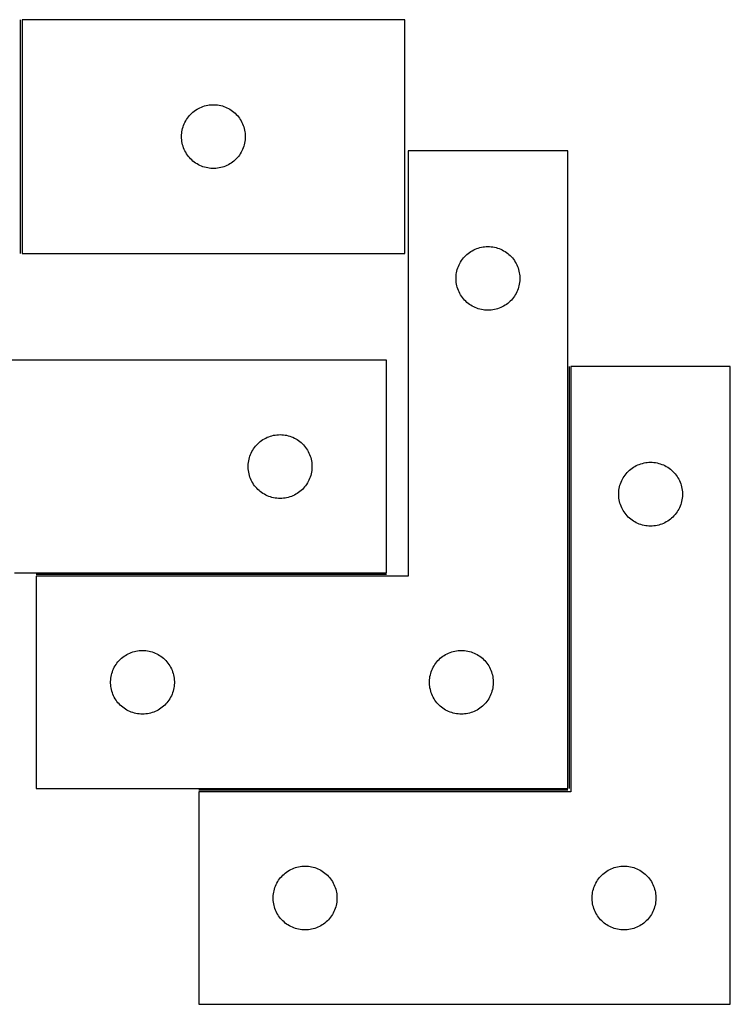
# Model space of a CAD drawing. Header units: millimetres. Extents: x 7 to 1493, y 7 to 485.
# Tile 6 of 6: x 1159 to 1493, y 7 to 470. Entities that reach past the tile are written whole.
import ezdxf

# ---------------------------------------------------------------- set-up
doc = ezdxf.new("R2010")
doc.units = ezdxf.units.MM
doc.layers.add('COMMON', color=5, linetype='CONTINUOUS', true_color=0x0000ff)
doc.layers.add('CUT', color=7, linetype='CONTINUOUS', true_color=0x000000)

msp = doc.modelspace()

# ---------------------------------------------------------------- linework, layer by layer
at = {"layer": 'COMMON'}
for p, q in [((1159.50488, 359.910424), (1159.50488, 469.910424)), ((1417.633627, 306.688751), (1417.633627, 108.188752)), ((1331.614614, 208.938753), (1166.883627, 208.938753)), ((1416.883627, 107.438752), (1243.383628, 107.438752))]:
    msp.add_line(p, q, dxfattribs=at)
at = {"layer": 'CUT'}
for p, q in [((1340.25488, 469.910424), (1160.25488, 469.910424)), ((1160.25488, 469.910424), (1160.25488, 359.910424)), ((1340.25488, 359.910424), (1340.25488, 469.910424)), ((1240.06578, 425.918705), (1240.645982, 426.428631)), ((1240.645982, 426.428631), (1241.251666, 426.908013)), ((1241.251666, 426.908013), (1241.881224, 427.355579)), ((1241.881224, 427.355579), (1242.532988, 427.770144)), ((1242.532988, 427.770144), (1243.205229, 428.150606)), ((1243.205229, 428.150606), (1243.896164, 428.495958)), ((1243.896164, 428.495958), (1244.603962, 428.805284)), ((1244.603962, 428.805284), (1245.326744, 429.077763)), ((1245.326744, 429.077763), (1246.062595, 429.312672)), ((1246.062595, 429.312672), (1246.809564, 429.50939)), ((1246.809564, 429.50939), (1247.565669, 429.667394)), ((1247.565669, 429.667394), (1248.328905, 429.786264)), ((1248.328905, 429.786264), (1249.097248, 429.865687)), ((1249.097248, 429.865687), (1249.868661, 429.905451)), ((1249.868661, 429.905451), (1250.641099, 429.905451)), ((1250.641099, 429.905451), (1251.412512, 429.865687)), ((1251.412512, 429.865687), (1252.180855, 429.786264)), ((1252.180855, 429.786264), (1252.944091, 429.667394)), ((1252.944091, 429.667394), (1253.700196, 429.50939)), ((1253.700196, 429.50939), (1254.447165, 429.312672)), ((1254.447165, 429.312672), (1255.183016, 429.077763)), ((1255.183016, 429.077763), (1255.905798, 428.805284)), ((1255.905798, 428.805284), (1256.613596, 428.495958)), ((1256.613596, 428.495958), (1257.304531, 428.150606)), ((1257.304531, 428.150606), (1257.976772, 427.770144)), ((1257.976772, 427.770144), (1258.628536, 427.355579)), ((1258.628536, 427.355579), (1259.258094, 426.908013)), ((1259.258094, 426.908013), (1259.863778, 426.428631)), ((1259.863778, 426.428631), (1260.44398, 425.918705)), ((1236.510126, 420.917233), (1236.837574, 421.616831)), ((1236.837574, 421.616831), (1237.200601, 422.298645)), ((1237.200601, 422.298645), (1237.598247, 422.960867)), ((1237.598247, 422.960867), (1238.029455, 423.601741)), ((1238.029455, 423.601741), (1238.493083, 424.219566)), ((1238.493083, 424.219566), (1238.987901, 424.812706)), ((1238.987901, 424.812706), (1239.512597, 425.379587)), ((1239.512597, 425.379587), (1240.06578, 425.918705)), ((1260.44398, 425.918705), (1260.997163, 425.379587)), ((1260.997163, 425.379587), (1261.521859, 424.812706)), ((1261.521859, 424.812706), (1262.016677, 424.219566)), ((1262.016677, 424.219566), (1262.480305, 423.601741)), ((1262.480305, 423.601741), (1262.911513, 422.960867)), ((1262.911513, 422.960867), (1263.309159, 422.298645)), ((1263.309159, 422.298645), (1263.672186, 421.616831)), ((1263.672186, 421.616831), (1263.999634, 420.917233)), ((1235.334382, 416.452739), (1235.433562, 417.218783)), ((1235.433562, 417.218783), (1235.572045, 417.978705)), ((1235.572045, 417.978705), (1235.749464, 418.730491)), ((1235.749464, 418.730491), (1235.965349, 419.472147)), ((1235.965349, 419.472147), (1236.219128, 420.201706)), ((1236.219128, 420.201706), (1236.510126, 420.917233)), ((1263.999634, 420.917233), (1264.290632, 420.201706)), ((1264.290632, 420.201706), (1264.544411, 419.472147)), ((1264.544411, 419.472147), (1264.760296, 418.730491)), ((1264.760296, 418.730491), (1264.937715, 417.978705)), ((1264.937715, 417.978705), (1265.076198, 417.218783)), ((1265.076198, 417.218783), (1265.175378, 416.452739)), ((1235.25488, 414.910424), (1235.274769, 415.682606)), ((1235.274769, 414.138243), (1235.25488, 414.910424)), ((1235.274769, 415.682606), (1235.334382, 416.452739)), ((1235.334382, 413.368109), (1235.274769, 414.138243)), ((1235.433562, 412.602066), (1235.334382, 413.368109)), ((1235.572045, 411.842143), (1235.433562, 412.602066)), ((1265.076198, 412.602066), (1264.937715, 411.842143)), ((1265.175378, 413.368109), (1265.076198, 412.602066)), ((1265.175378, 416.452739), (1265.234991, 415.682606)), ((1265.234991, 414.138243), (1265.175378, 413.368109)), ((1265.234991, 415.682606), (1265.25488, 414.910424)), ((1265.25488, 414.910424), (1265.234991, 414.138243)), ((1235.749464, 411.090357), (1235.572045, 411.842143)), ((1235.965349, 410.348702), (1235.749464, 411.090357)), ((1236.219128, 409.619143), (1235.965349, 410.348702)), ((1236.510126, 408.903616), (1236.219128, 409.619143)), ((1236.837574, 408.204017), (1236.510126, 408.903616)), ((1237.200601, 407.522203), (1236.837574, 408.204017)), ((1263.672186, 408.204017), (1263.309159, 407.522203)), ((1263.999634, 408.903616), (1263.672186, 408.204017)), ((1264.290632, 409.619143), (1263.999634, 408.903616)), ((1264.544411, 410.348702), (1264.290632, 409.619143)), ((1264.760296, 411.090357), (1264.544411, 410.348702)), ((1264.937715, 411.842143), (1264.760296, 411.090357)), ((1416.883627, 408.188752), (1341.883627, 408.188752)), ((1341.883627, 408.188752), (1341.883627, 208.188752)), ((1416.883627, 108.188752), (1416.883627, 408.188752)), ((1237.598247, 406.859981), (1237.200601, 407.522203)), ((1238.029455, 406.219108), (1237.598247, 406.859981)), ((1238.493083, 405.601282), (1238.029455, 406.219108)), ((1238.987901, 405.008142), (1238.493083, 405.601282)), ((1239.512597, 404.441262), (1238.987901, 405.008142)), ((1240.06578, 403.902144), (1239.512597, 404.441262)), ((1240.645982, 403.392218), (1240.06578, 403.902144)), ((1241.251666, 402.912836), (1240.645982, 403.392218)), ((1259.863778, 403.392218), (1259.258094, 402.912836)), ((1260.44398, 403.902144), (1259.863778, 403.392218)), ((1260.997163, 404.441262), (1260.44398, 403.902144)), ((1261.521859, 405.008142), (1260.997163, 404.441262)), ((1262.016677, 405.601282), (1261.521859, 405.008142)), ((1262.480305, 406.219108), (1262.016677, 405.601282)), ((1262.911513, 406.859981), (1262.480305, 406.219108)), ((1263.309159, 407.522203), (1262.911513, 406.859981)), ((1241.881224, 402.465269), (1241.251666, 402.912836)), ((1242.532988, 402.050705), (1241.881224, 402.465269)), ((1243.205229, 401.670242), (1242.532988, 402.050705)), ((1243.896164, 401.32489), (1243.205229, 401.670242)), ((1244.603962, 401.015565), (1243.896164, 401.32489)), ((1245.326744, 400.743086), (1244.603962, 401.015565)), ((1246.062595, 400.508176), (1245.326744, 400.743086)), ((1246.809564, 400.311459), (1246.062595, 400.508176)), ((1247.565669, 400.153455), (1246.809564, 400.311459)), ((1248.328905, 400.034584), (1247.565669, 400.153455)), ((1249.097248, 399.955161), (1248.328905, 400.034584)), ((1249.868661, 399.915397), (1249.097248, 399.955161)), ((1250.641099, 399.915397), (1249.868661, 399.915397)), ((1251.412512, 399.955161), (1250.641099, 399.915397)), ((1252.180855, 400.034584), (1251.412512, 399.955161)), ((1252.944091, 400.153455), (1252.180855, 400.034584)), ((1253.700196, 400.311459), (1252.944091, 400.153455)), ((1254.447165, 400.508176), (1253.700196, 400.311459)), ((1255.183016, 400.743086), (1254.447165, 400.508176)), ((1255.905798, 401.015565), (1255.183016, 400.743086)), ((1256.613596, 401.32489), (1255.905798, 401.015565)), ((1257.304531, 401.670242), (1256.613596, 401.32489)), ((1257.976772, 402.050705), (1257.304531, 401.670242)), ((1258.628536, 402.465269), (1257.976772, 402.050705)), ((1259.258094, 402.912836), (1258.628536, 402.465269)), ((1371.995406, 361.24303), (1372.677221, 361.606058)), ((1372.677221, 361.606058), (1373.376819, 361.933505)), ((1373.376819, 361.933505), (1374.092346, 362.224504)), ((1374.092346, 362.224504), (1374.821905, 362.478282)), ((1374.821905, 362.478282), (1375.563561, 362.694168)), ((1375.563561, 362.694168), (1376.315346, 362.871587)), ((1376.315346, 362.871587), (1377.075269, 363.01007)), ((1377.075269, 363.01007), (1377.841312, 363.10925)), ((1377.841312, 363.10925), (1378.611446, 363.168863)), ((1378.611446, 363.168863), (1379.383627, 363.188752)), ((1379.383627, 363.188752), (1380.155809, 363.168863)), ((1380.155809, 363.168863), (1380.925942, 363.10925)), ((1380.925942, 363.10925), (1381.691986, 363.01007)), ((1381.691986, 363.01007), (1382.451908, 362.871587)), ((1382.451908, 362.871587), (1383.203694, 362.694168)), ((1383.203694, 362.694168), (1383.94535, 362.478282)), ((1383.94535, 362.478282), (1384.674909, 362.224504)), ((1384.674909, 362.224504), (1385.390436, 361.933505)), ((1385.390436, 361.933505), (1386.090034, 361.606058)), ((1386.090034, 361.606058), (1386.771848, 361.24303)), ((1160.25488, 359.910424), (1340.25488, 359.910424)), ((1366.938472, 356.562407), (1367.386039, 357.191966)), ((1367.386039, 357.191966), (1367.865421, 357.797649)), ((1367.865421, 357.797649), (1368.375347, 358.377852)), ((1368.375347, 358.377852), (1368.914465, 358.931034)), ((1368.914465, 358.931034), (1369.481346, 359.455731)), ((1369.481346, 359.455731), (1370.074485, 359.950549)), ((1370.074485, 359.950549), (1370.692311, 360.414177)), ((1370.692311, 360.414177), (1371.333185, 360.845385)), ((1371.333185, 360.845385), (1371.995406, 361.24303)), ((1386.771848, 361.24303), (1387.43407, 360.845385)), ((1387.43407, 360.845385), (1388.074944, 360.414177)), ((1388.074944, 360.414177), (1388.69277, 359.950549)), ((1388.69277, 359.950549), (1389.285909, 359.455731)), ((1389.285909, 359.455731), (1389.85279, 358.931034)), ((1389.85279, 358.931034), (1390.391908, 358.377852)), ((1390.391908, 358.377852), (1390.901834, 357.797649)), ((1390.901834, 357.797649), (1391.381216, 357.191966)), ((1391.381216, 357.191966), (1391.828783, 356.562407)), ((1364.784662, 351.634068), (1364.981379, 352.381036)), ((1364.981379, 352.381036), (1365.216289, 353.116887)), ((1365.216289, 353.116887), (1365.488768, 353.83967)), ((1365.488768, 353.83967), (1365.798093, 354.547467)), ((1365.798093, 354.547467), (1366.143445, 355.238403)), ((1366.143445, 355.238403), (1366.523908, 355.910644)), ((1366.523908, 355.910644), (1366.938472, 356.562407)), ((1391.828783, 356.562407), (1392.243347, 355.910644)), ((1392.243347, 355.910644), (1392.623809, 355.238403)), ((1392.623809, 355.238403), (1392.969161, 354.547467)), ((1392.969161, 354.547467), (1393.278487, 353.83967)), ((1393.278487, 353.83967), (1393.550966, 353.116887)), ((1393.550966, 353.116887), (1393.785876, 352.381036)), ((1393.785876, 352.381036), (1393.982593, 351.634068)), ((1364.3886, 348.57497), (1364.428365, 349.346384)), ((1364.3886, 347.802533), (1364.3886, 348.57497)), ((1364.428365, 347.03112), (1364.3886, 347.802533)), ((1364.428365, 349.346384), (1364.507787, 350.114727)), ((1364.507787, 350.114727), (1364.626658, 350.877963)), ((1364.626658, 350.877963), (1364.784662, 351.634068)), ((1393.982593, 351.634068), (1394.140597, 350.877963)), ((1394.140597, 350.877963), (1394.259468, 350.114727)), ((1394.259468, 350.114727), (1394.33889, 349.346384)), ((1394.33889, 349.346384), (1394.378654, 348.57497)), ((1394.378654, 347.802533), (1394.33889, 347.03112)), ((1394.378654, 348.57497), (1394.378654, 347.802533)), ((1364.507787, 346.262776), (1364.428365, 347.03112)), ((1364.626658, 345.49954), (1364.507787, 346.262776)), ((1364.784662, 344.743435), (1364.626658, 345.49954)), ((1364.981379, 343.996467), (1364.784662, 344.743435)), ((1365.216289, 343.260616), (1364.981379, 343.996467)), ((1365.488768, 342.537833), (1365.216289, 343.260616)), ((1393.550966, 343.260616), (1393.278487, 342.537833)), ((1393.785876, 343.996467), (1393.550966, 343.260616)), ((1393.982593, 344.743435), (1393.785876, 343.996467)), ((1394.140597, 345.49954), (1393.982593, 344.743435)), ((1394.259468, 346.262776), (1394.140597, 345.49954)), ((1394.33889, 347.03112), (1394.259468, 346.262776)), ((1365.798093, 341.830036), (1365.488768, 342.537833)), ((1366.143445, 341.1391), (1365.798093, 341.830036)), ((1366.523908, 340.46686), (1366.143445, 341.1391)), ((1366.938472, 339.815096), (1366.523908, 340.46686)), ((1367.386039, 339.185537), (1366.938472, 339.815096)), ((1367.865421, 338.579854), (1367.386039, 339.185537)), ((1368.375347, 337.999652), (1367.865421, 338.579854)), ((1390.901834, 338.579854), (1390.391908, 337.999652)), ((1391.381216, 339.185537), (1390.901834, 338.579854)), ((1391.828783, 339.815096), (1391.381216, 339.185537)), ((1392.243347, 340.46686), (1391.828783, 339.815096)), ((1392.623809, 341.1391), (1392.243347, 340.46686)), ((1392.969161, 341.830036), (1392.623809, 341.1391)), ((1393.278487, 342.537833), (1392.969161, 341.830036)), ((1368.914465, 337.446469), (1368.375347, 337.999652)), ((1369.481346, 336.921773), (1368.914465, 337.446469)), ((1370.074485, 336.426955), (1369.481346, 336.921773)), ((1370.692311, 335.963327), (1370.074485, 336.426955)), ((1371.333185, 335.532118), (1370.692311, 335.963327)), ((1371.995406, 335.134473), (1371.333185, 335.532118)), ((1372.677221, 334.771445), (1371.995406, 335.134473)), ((1373.376819, 334.443998), (1372.677221, 334.771445)), ((1374.092346, 334.152999), (1373.376819, 334.443998)), ((1374.821905, 333.899221), (1374.092346, 334.152999)), ((1375.563561, 333.683336), (1374.821905, 333.899221)), ((1376.315346, 333.505916), (1375.563561, 333.683336)), ((1383.203694, 333.683336), (1382.451908, 333.505916)), ((1383.94535, 333.899221), (1383.203694, 333.683336)), ((1384.674909, 334.152999), (1383.94535, 333.899221)), ((1385.390436, 334.443998), (1384.674909, 334.152999)), ((1386.090034, 334.771445), (1385.390436, 334.443998)), ((1386.771848, 335.134473), (1386.090034, 334.771445)), ((1387.43407, 335.532118), (1386.771848, 335.134473)), ((1388.074944, 335.963327), (1387.43407, 335.532118)), ((1388.69277, 336.426955), (1388.074944, 335.963327)), ((1389.285909, 336.921773), (1388.69277, 336.426955)), ((1389.85279, 337.446469), (1389.285909, 336.921773)), ((1390.391908, 337.999652), (1389.85279, 337.446469)), ((1377.075269, 333.367433), (1376.315346, 333.505916)), ((1377.841312, 333.268253), (1377.075269, 333.367433)), ((1378.611446, 333.20864), (1377.841312, 333.268253)), ((1379.383627, 333.188752), (1378.611446, 333.20864)), ((1380.155809, 333.20864), (1379.383627, 333.188752)), ((1380.925942, 333.268253), (1380.155809, 333.20864)), ((1381.691986, 333.367433), (1380.925942, 333.268253)), ((1382.451908, 333.505916), (1381.691986, 333.367433)), ((1331.614614, 309.688753), (1081.614614, 309.688753)), ((1331.614614, 209.688753), (1331.614614, 309.688753)), ((1493.383628, 306.688751), (1418.383628, 306.688751)), ((1418.383628, 306.688751), (1418.383628, 106.688751)), ((1493.383628, 6.688751), (1493.383628, 306.688751)), ((1274.908207, 273.106059), (1275.607806, 273.433506)), ((1275.607806, 273.433506), (1276.323333, 273.724505)), ((1276.323333, 273.724505), (1277.052892, 273.978283)), ((1277.052892, 273.978283), (1277.794548, 274.194169)), ((1277.794548, 274.194169), (1278.546333, 274.371588)), ((1278.546333, 274.371588), (1279.306256, 274.510071)), ((1279.306256, 274.510071), (1280.072299, 274.609251)), ((1280.072299, 274.609251), (1280.842433, 274.668864)), ((1280.842433, 274.668864), (1281.614614, 274.688753)), ((1281.614614, 274.688753), (1282.386796, 274.668864)), ((1282.386796, 274.668864), (1283.156929, 274.609251)), ((1283.156929, 274.609251), (1283.922973, 274.510071)), ((1283.922973, 274.510071), (1284.682895, 274.371588)), ((1284.682895, 274.371588), (1285.434681, 274.194169)), ((1285.434681, 274.194169), (1286.176337, 273.978283)), ((1286.176337, 273.978283), (1286.905896, 273.724505)), ((1286.905896, 273.724505), (1287.621423, 273.433506)), ((1287.621423, 273.433506), (1288.321021, 273.106059)), ((1269.169459, 268.062408), (1269.617026, 268.691967)), ((1269.617026, 268.691967), (1270.096408, 269.29765)), ((1270.096408, 269.29765), (1270.606334, 269.877853)), ((1270.606334, 269.877853), (1271.145452, 270.431035)), ((1271.145452, 270.431035), (1271.712333, 270.955732)), ((1271.712333, 270.955732), (1272.305472, 271.45055)), ((1272.305472, 271.45055), (1272.923298, 271.914178)), ((1272.923298, 271.914178), (1273.564171, 272.345386)), ((1273.564171, 272.345386), (1274.226393, 272.743031)), ((1274.226393, 272.743031), (1274.908207, 273.106059)), ((1288.321021, 273.106059), (1289.002835, 272.743031)), ((1289.002835, 272.743031), (1289.665057, 272.345386)), ((1289.665057, 272.345386), (1290.305931, 271.914178)), ((1290.305931, 271.914178), (1290.923757, 271.45055)), ((1290.923757, 271.45055), (1291.516896, 270.955732)), ((1291.516896, 270.955732), (1292.083777, 270.431035)), ((1292.083777, 270.431035), (1292.622895, 269.877853)), ((1292.622895, 269.877853), (1293.132821, 269.29765)), ((1293.132821, 269.29765), (1293.612203, 268.691967)), ((1293.612203, 268.691967), (1294.05977, 268.062408)), ((1267.212366, 263.881037), (1267.447276, 264.616888)), ((1267.447276, 264.616888), (1267.719755, 265.339671)), ((1267.719755, 265.339671), (1268.02908, 266.047468)), ((1268.02908, 266.047468), (1268.374432, 266.738404)), ((1268.374432, 266.738404), (1268.754895, 267.410645)), ((1268.754895, 267.410645), (1269.169459, 268.062408)), ((1294.05977, 268.062408), (1294.474334, 267.410645)), ((1294.474334, 267.410645), (1294.854796, 266.738404)), ((1294.854796, 266.738404), (1295.200148, 266.047468)), ((1295.200148, 266.047468), (1295.509474, 265.339671)), ((1295.509474, 265.339671), (1295.781953, 264.616888)), ((1295.781953, 264.616888), (1296.016862, 263.881037)), ((1266.619587, 260.074971), (1266.659351, 260.846385)), ((1266.619587, 259.302534), (1266.619587, 260.074971)), ((1266.659351, 260.846385), (1266.738774, 261.614728)), ((1266.738774, 261.614728), (1266.857645, 262.377964)), ((1266.857645, 262.377964), (1267.015649, 263.134069)), ((1267.015649, 263.134069), (1267.212366, 263.881037)), ((1296.016862, 263.881037), (1296.21358, 263.134069)), ((1296.21358, 263.134069), (1296.371584, 262.377964)), ((1296.371584, 262.377964), (1296.490454, 261.614728)), ((1296.490454, 261.614728), (1296.569877, 260.846385)), ((1296.569877, 260.846385), (1296.609641, 260.074971)), ((1296.609641, 260.074971), (1296.609641, 259.302534)), ((1447.833186, 259.345384), (1448.495407, 259.743029)), ((1448.495407, 259.743029), (1449.177222, 260.106057)), ((1449.177222, 260.106057), (1449.87682, 260.433504)), ((1449.87682, 260.433504), (1450.592347, 260.724503)), ((1450.592347, 260.724503), (1451.321906, 260.978281)), ((1451.321906, 260.978281), (1452.063562, 261.194167)), ((1452.063562, 261.194167), (1452.815347, 261.371586)), ((1452.815347, 261.371586), (1453.57527, 261.510069)), ((1453.57527, 261.510069), (1454.341313, 261.609249)), ((1454.341313, 261.609249), (1455.111447, 261.668862)), ((1455.111447, 261.668862), (1455.883628, 261.688751)), ((1455.883628, 261.688751), (1456.65581, 261.668862)), ((1456.65581, 261.668862), (1457.425943, 261.609249)), ((1457.425943, 261.609249), (1458.191987, 261.510069)), ((1458.191987, 261.510069), (1458.951909, 261.371586)), ((1458.951909, 261.371586), (1459.703695, 261.194167)), ((1459.703695, 261.194167), (1460.445351, 260.978281)), ((1460.445351, 260.978281), (1461.17491, 260.724503)), ((1461.17491, 260.724503), (1461.890437, 260.433504)), ((1461.890437, 260.433504), (1462.590035, 260.106057)), ((1462.590035, 260.106057), (1463.271849, 259.743029)), ((1463.271849, 259.743029), (1463.934071, 259.345384)), ((1266.659351, 258.531121), (1266.619587, 259.302534)), ((1266.738774, 257.762777), (1266.659351, 258.531121)), ((1266.857645, 256.999541), (1266.738774, 257.762777)), ((1267.015649, 256.243436), (1266.857645, 256.999541)), ((1267.212366, 255.496468), (1267.015649, 256.243436)), ((1267.447276, 254.760617), (1267.212366, 255.496468)), ((1296.016862, 255.496468), (1295.781953, 254.760617)), ((1296.21358, 256.243436), (1296.016862, 255.496468)), ((1296.371584, 256.999541), (1296.21358, 256.243436)), ((1296.490454, 257.762777), (1296.371584, 256.999541)), ((1296.569877, 258.531121), (1296.490454, 257.762777)), ((1296.609641, 259.302534), (1296.569877, 258.531121)), ((1443.023909, 254.410643), (1443.438473, 255.062406)), ((1443.438473, 255.062406), (1443.88604, 255.691965)), ((1443.88604, 255.691965), (1444.365422, 256.297648)), ((1444.365422, 256.297648), (1444.875348, 256.877851)), ((1444.875348, 256.877851), (1445.414466, 257.431033)), ((1445.414466, 257.431033), (1445.981347, 257.95573)), ((1445.981347, 257.95573), (1446.574486, 258.450548)), ((1446.574486, 258.450548), (1447.192312, 258.914176)), ((1447.192312, 258.914176), (1447.833186, 259.345384)), ((1463.934071, 259.345384), (1464.574945, 258.914176)), ((1464.574945, 258.914176), (1465.192771, 258.450548)), ((1465.192771, 258.450548), (1465.78591, 257.95573)), ((1465.78591, 257.95573), (1466.352791, 257.431033)), ((1466.352791, 257.431033), (1466.891909, 256.877851)), ((1466.891909, 256.877851), (1467.401835, 256.297648)), ((1467.401835, 256.297648), (1467.881217, 255.691965)), ((1467.881217, 255.691965), (1468.328784, 255.062406)), ((1468.328784, 255.062406), (1468.743348, 254.410643)), ((1267.719755, 254.037834), (1267.447276, 254.760617)), ((1268.02908, 253.330037), (1267.719755, 254.037834)), ((1268.374432, 252.639101), (1268.02908, 253.330037)), ((1268.754895, 251.966861), (1268.374432, 252.639101)), ((1269.169459, 251.315097), (1268.754895, 251.966861)), ((1269.617026, 250.685538), (1269.169459, 251.315097)), ((1270.096408, 250.079855), (1269.617026, 250.685538)), ((1293.612203, 250.685538), (1293.132821, 250.079855)), ((1294.05977, 251.315097), (1293.612203, 250.685538)), ((1294.474334, 251.966861), (1294.05977, 251.315097)), ((1294.854796, 252.639101), (1294.474334, 251.966861)), ((1295.200148, 253.330037), (1294.854796, 252.639101)), ((1295.509474, 254.037834), (1295.200148, 253.330037)), ((1295.781953, 254.760617), (1295.509474, 254.037834)), ((1441.284663, 250.134067), (1441.48138, 250.881035)), ((1441.48138, 250.881035), (1441.71629, 251.616886)), ((1441.71629, 251.616886), (1441.988769, 252.339669)), ((1441.988769, 252.339669), (1442.298094, 253.047466)), ((1442.298094, 253.047466), (1442.643446, 253.738402)), ((1442.643446, 253.738402), (1443.023909, 254.410643)), ((1468.743348, 254.410643), (1469.12381, 253.738402)), ((1469.12381, 253.738402), (1469.469162, 253.047466)), ((1469.469162, 253.047466), (1469.778488, 252.339669)), ((1469.778488, 252.339669), (1470.050967, 251.616886)), ((1470.050967, 251.616886), (1470.285877, 250.881035)), ((1470.285877, 250.881035), (1470.482594, 250.134067)), ((1270.606334, 249.499653), (1270.096408, 250.079855)), ((1271.145452, 248.94647), (1270.606334, 249.499653)), ((1271.712333, 248.421774), (1271.145452, 248.94647)), ((1272.305472, 247.926956), (1271.712333, 248.421774)), ((1272.923298, 247.463328), (1272.305472, 247.926956)), ((1273.564171, 247.032119), (1272.923298, 247.463328)), ((1274.226393, 246.634474), (1273.564171, 247.032119)), ((1274.908207, 246.271446), (1274.226393, 246.634474)), ((1275.607806, 245.943999), (1274.908207, 246.271446)), ((1276.323333, 245.653), (1275.607806, 245.943999)), ((1277.052892, 245.399222), (1276.323333, 245.653)), ((1286.905896, 245.653), (1286.176337, 245.399222)), ((1287.621423, 245.943999), (1286.905896, 245.653)), ((1288.321021, 246.271446), (1287.621423, 245.943999)), ((1289.002835, 246.634474), (1288.321021, 246.271446)), ((1289.665057, 247.032119), (1289.002835, 246.634474)), ((1290.305931, 247.463328), (1289.665057, 247.032119)), ((1290.923757, 247.926956), (1290.305931, 247.463328)), ((1291.516896, 248.421774), (1290.923757, 247.926956)), ((1292.083777, 248.94647), (1291.516896, 248.421774)), ((1292.622895, 249.499653), (1292.083777, 248.94647)), ((1293.132821, 250.079855), (1292.622895, 249.499653)), ((1440.888601, 247.074969), (1440.928366, 247.846383)), ((1440.888601, 246.302532), (1440.888601, 247.074969)), ((1440.928366, 245.531119), (1440.888601, 246.302532)), ((1440.928366, 247.846383), (1441.007788, 248.614726)), ((1441.007788, 244.762775), (1440.928366, 245.531119)), ((1441.007788, 248.614726), (1441.126659, 249.377962)), ((1441.126659, 249.377962), (1441.284663, 250.134067)), ((1470.482594, 250.134067), (1470.640598, 249.377962)), ((1470.640598, 249.377962), (1470.759469, 248.614726)), ((1470.759469, 248.614726), (1470.838891, 247.846383)), ((1470.838891, 245.531119), (1470.759469, 244.762775)), ((1470.838891, 247.846383), (1470.878655, 247.074969)), ((1470.878655, 246.302532), (1470.838891, 245.531119)), ((1470.878655, 247.074969), (1470.878655, 246.302532)), ((1277.794548, 245.183337), (1277.052892, 245.399222)), ((1278.546333, 245.005917), (1277.794548, 245.183337)), ((1279.306256, 244.867434), (1278.546333, 245.005917)), ((1280.072299, 244.768254), (1279.306256, 244.867434)), ((1280.842433, 244.708641), (1280.072299, 244.768254)), ((1281.614614, 244.688753), (1280.842433, 244.708641)), ((1282.386796, 244.708641), (1281.614614, 244.688753)), ((1283.156929, 244.768254), (1282.386796, 244.708641)), ((1283.922973, 244.867434), (1283.156929, 244.768254)), ((1284.682895, 245.005917), (1283.922973, 244.867434)), ((1285.434681, 245.183337), (1284.682895, 245.005917)), ((1286.176337, 245.399222), (1285.434681, 245.183337)), ((1441.126659, 243.999539), (1441.007788, 244.762775)), ((1441.284663, 243.243434), (1441.126659, 243.999539)), ((1441.48138, 242.496466), (1441.284663, 243.243434)), ((1441.71629, 241.760615), (1441.48138, 242.496466)), ((1441.988769, 241.037832), (1441.71629, 241.760615)), ((1442.298094, 240.330035), (1441.988769, 241.037832)), ((1469.778488, 241.037832), (1469.469162, 240.330035)), ((1470.050967, 241.760615), (1469.778488, 241.037832)), ((1470.285877, 242.496466), (1470.050967, 241.760615)), ((1470.482594, 243.243434), (1470.285877, 242.496466)), ((1470.640598, 243.999539), (1470.482594, 243.243434)), ((1470.759469, 244.762775), (1470.640598, 243.999539)), ((1442.643446, 239.639099), (1442.298094, 240.330035)), ((1443.023909, 238.966859), (1442.643446, 239.639099)), ((1443.438473, 238.315095), (1443.023909, 238.966859)), ((1443.88604, 237.685536), (1443.438473, 238.315095)), ((1444.365422, 237.079853), (1443.88604, 237.685536)), ((1444.875348, 236.499651), (1444.365422, 237.079853)), ((1445.414466, 235.946468), (1444.875348, 236.499651)), ((1466.891909, 236.499651), (1466.352791, 235.946468)), ((1467.401835, 237.079853), (1466.891909, 236.499651)), ((1467.881217, 237.685536), (1467.401835, 237.079853)), ((1468.328784, 238.315095), (1467.881217, 237.685536)), ((1468.743348, 238.966859), (1468.328784, 238.315095)), ((1469.12381, 239.639099), (1468.743348, 238.966859)), ((1469.469162, 240.330035), (1469.12381, 239.639099)), ((1445.981347, 235.421772), (1445.414466, 235.946468)), ((1446.574486, 234.926954), (1445.981347, 235.421772)), ((1447.192312, 234.463326), (1446.574486, 234.926954)), ((1447.833186, 234.032117), (1447.192312, 234.463326)), ((1448.495407, 233.634472), (1447.833186, 234.032117)), ((1449.177222, 233.271444), (1448.495407, 233.634472)), ((1449.87682, 232.943997), (1449.177222, 233.271444)), ((1450.592347, 232.652998), (1449.87682, 232.943997)), ((1451.321906, 232.39922), (1450.592347, 232.652998)), ((1452.063562, 232.183335), (1451.321906, 232.39922)), ((1452.815347, 232.005915), (1452.063562, 232.183335)), ((1453.57527, 231.867432), (1452.815347, 232.005915)), ((1454.341313, 231.768252), (1453.57527, 231.867432)), ((1455.111447, 231.708639), (1454.341313, 231.768252)), ((1455.883628, 231.688751), (1455.111447, 231.708639)), ((1456.65581, 231.708639), (1455.883628, 231.688751)), ((1457.425943, 231.768252), (1456.65581, 231.708639)), ((1458.191987, 231.867432), (1457.425943, 231.768252)), ((1458.951909, 232.005915), (1458.191987, 231.867432)), ((1459.703695, 232.183335), (1458.951909, 232.005915)), ((1460.445351, 232.39922), (1459.703695, 232.183335)), ((1461.17491, 232.652998), (1460.445351, 232.39922)), ((1461.890437, 232.943997), (1461.17491, 232.652998)), ((1462.590035, 233.271444), (1461.890437, 232.943997)), ((1463.271849, 233.634472), (1462.590035, 233.271444)), ((1463.934071, 234.032117), (1463.271849, 233.634472)), ((1464.574945, 234.463326), (1463.934071, 234.032117)), ((1465.192771, 234.926954), (1464.574945, 234.463326)), ((1465.78591, 235.421772), (1465.192771, 234.926954)), ((1466.352791, 235.946468), (1465.78591, 235.421772)), ((1156.614614, 209.688753), (1331.614614, 209.688753)), ((1341.883627, 208.188752), (1166.883627, 208.188752)), ((1166.883627, 208.188752), (1166.883627, 108.188752)), ((1209.495406, 171.24303), (1210.177221, 171.606058)), ((1210.177221, 171.606058), (1210.876819, 171.933505)), ((1210.876819, 171.933505), (1211.592346, 172.224504)), ((1211.592346, 172.224504), (1212.321905, 172.478282)), ((1212.321905, 172.478282), (1213.063561, 172.694168)), ((1213.063561, 172.694168), (1213.815346, 172.871587)), ((1213.815346, 172.871587), (1214.575269, 173.01007)), ((1214.575269, 173.01007), (1215.341312, 173.10925)), ((1215.341312, 173.10925), (1216.111446, 173.168863)), ((1216.111446, 173.168863), (1216.883627, 173.188752)), ((1216.883627, 173.188752), (1217.655809, 173.168863)), ((1217.655809, 173.168863), (1218.425942, 173.10925)), ((1218.425942, 173.10925), (1219.191986, 173.01007)), ((1219.191986, 173.01007), (1219.951908, 172.871587)), ((1219.951908, 172.871587), (1220.703694, 172.694168)), ((1220.703694, 172.694168), (1221.44535, 172.478282)), ((1221.44535, 172.478282), (1222.174909, 172.224504)), ((1222.174909, 172.224504), (1222.890436, 171.933505)), ((1222.890436, 171.933505), (1223.590034, 171.606058)), ((1223.590034, 171.606058), (1224.271848, 171.24303)), ((1359.495406, 171.24303), (1360.177221, 171.606058)), ((1360.177221, 171.606058), (1360.876819, 171.933505)), ((1360.876819, 171.933505), (1361.592346, 172.224504)), ((1361.592346, 172.224504), (1362.321905, 172.478282)), ((1362.321905, 172.478282), (1363.063561, 172.694168)), ((1363.063561, 172.694168), (1363.815346, 172.871587)), ((1363.815346, 172.871587), (1364.575269, 173.01007)), ((1364.575269, 173.01007), (1365.341312, 173.10925)), ((1365.341312, 173.10925), (1366.111446, 173.168863)), ((1366.111446, 173.168863), (1366.883627, 173.188752)), ((1366.883627, 173.188752), (1367.655809, 173.168863)), ((1367.655809, 173.168863), (1368.425942, 173.10925)), ((1368.425942, 173.10925), (1369.191986, 173.01007)), ((1369.191986, 173.01007), (1369.951908, 172.871587)), ((1369.951908, 172.871587), (1370.703694, 172.694168)), ((1370.703694, 172.694168), (1371.44535, 172.478282)), ((1371.44535, 172.478282), (1372.174909, 172.224504)), ((1372.174909, 172.224504), (1372.890436, 171.933505)), ((1372.890436, 171.933505), (1373.590034, 171.606058)), ((1373.590034, 171.606058), (1374.271848, 171.24303)), ((1204.438472, 166.562407), (1204.886039, 167.191966)), ((1204.886039, 167.191966), (1205.365421, 167.797649)), ((1205.365421, 167.797649), (1205.875347, 168.377852)), ((1205.875347, 168.377852), (1206.414465, 168.931034)), ((1206.414465, 168.931034), (1206.981346, 169.455731)), ((1206.981346, 169.455731), (1207.574485, 169.950549)), ((1207.574485, 169.950549), (1208.192311, 170.414177)), ((1208.192311, 170.414177), (1208.833185, 170.845385)), ((1208.833185, 170.845385), (1209.495406, 171.24303)), ((1224.271848, 171.24303), (1224.93407, 170.845385)), ((1224.93407, 170.845385), (1225.574944, 170.414177)), ((1225.574944, 170.414177), (1226.19277, 169.950549)), ((1226.19277, 169.950549), (1226.785909, 169.455731)), ((1226.785909, 169.455731), (1227.35279, 168.931034)), ((1227.35279, 168.931034), (1227.891908, 168.377852)), ((1227.891908, 168.377852), (1228.401834, 167.797649)), ((1228.401834, 167.797649), (1228.881216, 167.191966)), ((1228.881216, 167.191966), (1229.328783, 166.562407)), ((1354.438472, 166.562407), (1354.886039, 167.191966)), ((1354.886039, 167.191966), (1355.365421, 167.797649)), ((1355.365421, 167.797649), (1355.875347, 168.377852)), ((1355.875347, 168.377852), (1356.414465, 168.931034)), ((1356.414465, 168.931034), (1356.981346, 169.455731)), ((1356.981346, 169.455731), (1357.574485, 169.950549)), ((1357.574485, 169.950549), (1358.192311, 170.414177)), ((1358.192311, 170.414177), (1358.833185, 170.845385)), ((1358.833185, 170.845385), (1359.495406, 171.24303)), ((1374.271848, 171.24303), (1374.93407, 170.845385)), ((1374.93407, 170.845385), (1375.574944, 170.414177)), ((1375.574944, 170.414177), (1376.19277, 169.950549)), ((1376.19277, 169.950549), (1376.785909, 169.455731)), ((1376.785909, 169.455731), (1377.35279, 168.931034)), ((1377.35279, 168.931034), (1377.891908, 168.377852)), ((1377.891908, 168.377852), (1378.401834, 167.797649)), ((1378.401834, 167.797649), (1378.881216, 167.191966)), ((1378.881216, 167.191966), (1379.328783, 166.562407)), ((1202.284662, 161.634068), (1202.481379, 162.381036)), ((1202.481379, 162.381036), (1202.716289, 163.116887)), ((1202.716289, 163.116887), (1202.988768, 163.83967)), ((1202.988768, 163.83967), (1203.298093, 164.547467)), ((1203.298093, 164.547467), (1203.643445, 165.238403)), ((1203.643445, 165.238403), (1204.023908, 165.910644)), ((1204.023908, 165.910644), (1204.438472, 166.562407)), ((1229.328783, 166.562407), (1229.743347, 165.910644)), ((1229.743347, 165.910644), (1230.123809, 165.238403)), ((1230.123809, 165.238403), (1230.469161, 164.547467)), ((1230.469161, 164.547467), (1230.778487, 163.83967)), ((1230.778487, 163.83967), (1231.050966, 163.116887)), ((1231.050966, 163.116887), (1231.285876, 162.381036)), ((1231.285876, 162.381036), (1231.482593, 161.634068)), ((1352.284662, 161.634068), (1352.481379, 162.381036)), ((1352.481379, 162.381036), (1352.716289, 163.116887)), ((1352.716289, 163.116887), (1352.988768, 163.83967)), ((1352.988768, 163.83967), (1353.298093, 164.547467)), ((1353.298093, 164.547467), (1353.643445, 165.238403)), ((1353.643445, 165.238403), (1354.023908, 165.910644)), ((1354.023908, 165.910644), (1354.438472, 166.562407)), ((1379.328783, 166.562407), (1379.743347, 165.910644)), ((1379.743347, 165.910644), (1380.123809, 165.238403)), ((1380.123809, 165.238403), (1380.469161, 164.547467)), ((1380.469161, 164.547467), (1380.778487, 163.83967)), ((1380.778487, 163.83967), (1381.050966, 163.116887)), ((1381.050966, 163.116887), (1381.285876, 162.381036)), ((1381.285876, 162.381036), (1381.482593, 161.634068)), ((1201.8886, 158.57497), (1201.928365, 159.346384)), ((1201.8886, 157.802533), (1201.8886, 158.57497)), ((1201.928365, 157.03112), (1201.8886, 157.802533)), ((1201.928365, 159.346384), (1202.007787, 160.114727)), ((1202.007787, 160.114727), (1202.126658, 160.877963)), ((1202.126658, 160.877963), (1202.284662, 161.634068)), ((1231.482593, 161.634068), (1231.640597, 160.877963)), ((1231.640597, 160.877963), (1231.759468, 160.114727)), ((1231.759468, 160.114727), (1231.83889, 159.346384)), ((1231.83889, 159.346384), (1231.878654, 158.57497)), ((1231.878654, 157.802533), (1231.83889, 157.03112)), ((1231.878654, 158.57497), (1231.878654, 157.802533)), ((1351.8886, 158.57497), (1351.928365, 159.346384)), ((1351.8886, 157.802533), (1351.8886, 158.57497)), ((1351.928365, 157.03112), (1351.8886, 157.802533)), ((1351.928365, 159.346384), (1352.007787, 160.114727)), ((1352.007787, 160.114727), (1352.126658, 160.877963)), ((1352.126658, 160.877963), (1352.284662, 161.634068)), ((1381.482593, 161.634068), (1381.640597, 160.877963)), ((1381.640597, 160.877963), (1381.759468, 160.114727)), ((1381.759468, 160.114727), (1381.83889, 159.346384)), ((1381.83889, 159.346384), (1381.878654, 158.57497)), ((1381.878654, 157.802533), (1381.83889, 157.03112)), ((1381.878654, 158.57497), (1381.878654, 157.802533)), ((1202.007787, 156.262776), (1201.928365, 157.03112)), ((1202.126658, 155.49954), (1202.007787, 156.262776)), ((1202.284662, 154.743435), (1202.126658, 155.49954)), ((1202.481379, 153.996467), (1202.284662, 154.743435)), ((1202.716289, 153.260616), (1202.481379, 153.996467)), ((1202.988768, 152.537833), (1202.716289, 153.260616)), ((1231.050966, 153.260616), (1230.778487, 152.537833)), ((1231.285876, 153.996467), (1231.050966, 153.260616)), ((1231.482593, 154.743435), (1231.285876, 153.996467)), ((1231.640597, 155.49954), (1231.482593, 154.743435)), ((1231.759468, 156.262776), (1231.640597, 155.49954)), ((1231.83889, 157.03112), (1231.759468, 156.262776)), ((1352.007787, 156.262776), (1351.928365, 157.03112)), ((1352.126658, 155.49954), (1352.007787, 156.262776)), ((1352.284662, 154.743435), (1352.126658, 155.49954)), ((1352.481379, 153.996467), (1352.284662, 154.743435)), ((1352.716289, 153.260616), (1352.481379, 153.996467)), ((1352.988768, 152.537833), (1352.716289, 153.260616)), ((1381.050966, 153.260616), (1380.778487, 152.537833)), ((1381.285876, 153.996467), (1381.050966, 153.260616)), ((1381.482593, 154.743435), (1381.285876, 153.996467)), ((1381.640597, 155.49954), (1381.482593, 154.743435)), ((1381.759468, 156.262776), (1381.640597, 155.49954)), ((1381.83889, 157.03112), (1381.759468, 156.262776)), ((1203.298093, 151.830036), (1202.988768, 152.537833)), ((1203.643445, 151.1391), (1203.298093, 151.830036)), ((1204.023908, 150.46686), (1203.643445, 151.1391)), ((1204.438472, 149.815096), (1204.023908, 150.46686)), ((1204.886039, 149.185537), (1204.438472, 149.815096)), ((1205.365421, 148.579854), (1204.886039, 149.185537)), ((1205.875347, 147.999652), (1205.365421, 148.579854)), ((1228.401834, 148.579854), (1227.891908, 147.999652)), ((1228.881216, 149.185537), (1228.401834, 148.579854)), ((1229.328783, 149.815096), (1228.881216, 149.185537)), ((1229.743347, 150.46686), (1229.328783, 149.815096)), ((1230.123809, 151.1391), (1229.743347, 150.46686)), ((1230.469161, 151.830036), (1230.123809, 151.1391)), ((1230.778487, 152.537833), (1230.469161, 151.830036)), ((1353.298093, 151.830036), (1352.988768, 152.537833)), ((1353.643445, 151.1391), (1353.298093, 151.830036)), ((1354.023908, 150.46686), (1353.643445, 151.1391)), ((1354.438472, 149.815096), (1354.023908, 150.46686)), ((1354.886039, 149.185537), (1354.438472, 149.815096)), ((1355.365421, 148.579854), (1354.886039, 149.185537)), ((1355.875347, 147.999652), (1355.365421, 148.579854)), ((1378.401834, 148.579854), (1377.891908, 147.999652)), ((1378.881216, 149.185537), (1378.401834, 148.579854)), ((1379.328783, 149.815096), (1378.881216, 149.185537)), ((1379.743347, 150.46686), (1379.328783, 149.815096)), ((1380.123809, 151.1391), (1379.743347, 150.46686)), ((1380.469161, 151.830036), (1380.123809, 151.1391)), ((1380.778487, 152.537833), (1380.469161, 151.830036)), ((1206.414465, 147.446469), (1205.875347, 147.999652)), ((1206.981346, 146.921773), (1206.414465, 147.446469)), ((1207.574485, 146.426955), (1206.981346, 146.921773)), ((1208.192311, 145.963327), (1207.574485, 146.426955)), ((1208.833185, 145.532118), (1208.192311, 145.963327)), ((1209.495406, 145.134473), (1208.833185, 145.532118)), ((1210.177221, 144.771445), (1209.495406, 145.134473)), ((1210.876819, 144.443998), (1210.177221, 144.771445)), ((1211.592346, 144.152999), (1210.876819, 144.443998)), ((1212.321905, 143.899221), (1211.592346, 144.152999)), ((1213.063561, 143.683336), (1212.321905, 143.899221)), ((1213.815346, 143.505916), (1213.063561, 143.683336)), ((1220.703694, 143.683336), (1219.951908, 143.505916)), ((1221.44535, 143.899221), (1220.703694, 143.683336)), ((1222.174909, 144.152999), (1221.44535, 143.899221)), ((1222.890436, 144.443998), (1222.174909, 144.152999)), ((1223.590034, 144.771445), (1222.890436, 144.443998)), ((1224.271848, 145.134473), (1223.590034, 144.771445)), ((1224.93407, 145.532118), (1224.271848, 145.134473)), ((1225.574944, 145.963327), (1224.93407, 145.532118)), ((1226.19277, 146.426955), (1225.574944, 145.963327)), ((1226.785909, 146.921773), (1226.19277, 146.426955)), ((1227.35279, 147.446469), (1226.785909, 146.921773)), ((1227.891908, 147.999652), (1227.35279, 147.446469)), ((1356.414465, 147.446469), (1355.875347, 147.999652)), ((1356.981346, 146.921773), (1356.414465, 147.446469)), ((1357.574485, 146.426955), (1356.981346, 146.921773)), ((1358.192311, 145.963327), (1357.574485, 146.426955)), ((1358.833185, 145.532118), (1358.192311, 145.963327)), ((1359.495406, 145.134473), (1358.833185, 145.532118)), ((1360.177221, 144.771445), (1359.495406, 145.134473)), ((1360.876819, 144.443998), (1360.177221, 144.771445)), ((1361.592346, 144.152999), (1360.876819, 144.443998)), ((1362.321905, 143.899221), (1361.592346, 144.152999)), ((1363.063561, 143.683336), (1362.321905, 143.899221)), ((1363.815346, 143.505916), (1363.063561, 143.683336)), ((1370.703694, 143.683336), (1369.951908, 143.505916)), ((1371.44535, 143.899221), (1370.703694, 143.683336)), ((1372.174909, 144.152999), (1371.44535, 143.899221)), ((1372.890436, 144.443998), (1372.174909, 144.152999)), ((1373.590034, 144.771445), (1372.890436, 144.443998)), ((1374.271848, 145.134473), (1373.590034, 144.771445)), ((1374.93407, 145.532118), (1374.271848, 145.134473)), ((1375.574944, 145.963327), (1374.93407, 145.532118)), ((1376.19277, 146.426955), (1375.574944, 145.963327)), ((1376.785909, 146.921773), (1376.19277, 146.426955)), ((1377.35279, 147.446469), (1376.785909, 146.921773)), ((1377.891908, 147.999652), (1377.35279, 147.446469)), ((1214.575269, 143.367433), (1213.815346, 143.505916)), ((1215.341312, 143.268253), (1214.575269, 143.367433)), ((1216.111446, 143.20864), (1215.341312, 143.268253)), ((1216.883627, 143.188752), (1216.111446, 143.20864)), ((1217.655809, 143.20864), (1216.883627, 143.188752)), ((1218.425942, 143.268253), (1217.655809, 143.20864)), ((1219.191986, 143.367433), (1218.425942, 143.268253)), ((1219.951908, 143.505916), (1219.191986, 143.367433)), ((1364.575269, 143.367433), (1363.815346, 143.505916)), ((1365.341312, 143.268253), (1364.575269, 143.367433)), ((1366.111446, 143.20864), (1365.341312, 143.268253)), ((1366.883627, 143.188752), (1366.111446, 143.20864)), ((1367.655809, 143.20864), (1366.883627, 143.188752)), ((1368.425942, 143.268253), (1367.655809, 143.20864)), ((1369.191986, 143.367433), (1368.425942, 143.268253)), ((1369.951908, 143.505916), (1369.191986, 143.367433)), ((1166.883627, 108.188752), (1416.883627, 108.188752)), ((1418.383628, 106.688751), (1243.383628, 106.688751)), ((1243.383628, 106.688751), (1243.383628, 6.688751)), ((1285.333186, 69.345384), (1285.995407, 69.743029)), ((1285.995407, 69.743029), (1286.677222, 70.106057)), ((1286.677222, 70.106057), (1287.37682, 70.433504)), ((1287.37682, 70.433504), (1288.092347, 70.724503)), ((1288.092347, 70.724503), (1288.821906, 70.978281)), ((1288.821906, 70.978281), (1289.563562, 71.194167)), ((1289.563562, 71.194167), (1290.315347, 71.371586)), ((1290.315347, 71.371586), (1291.07527, 71.510069)), ((1291.07527, 71.510069), (1291.841313, 71.609249)), ((1291.841313, 71.609249), (1292.611447, 71.668862)), ((1292.611447, 71.668862), (1293.383628, 71.688751)), ((1293.383628, 71.688751), (1294.15581, 71.668862)), ((1294.15581, 71.668862), (1294.925943, 71.609249)), ((1294.925943, 71.609249), (1295.691987, 71.510069)), ((1295.691987, 71.510069), (1296.451909, 71.371586)), ((1296.451909, 71.371586), (1297.203695, 71.194167)), ((1297.203695, 71.194167), (1297.945351, 70.978281)), ((1297.945351, 70.978281), (1298.67491, 70.724503)), ((1298.67491, 70.724503), (1299.390437, 70.433504)), ((1299.390437, 70.433504), (1300.090035, 70.106057)), ((1300.090035, 70.106057), (1300.771849, 69.743029)), ((1300.771849, 69.743029), (1301.434071, 69.345384)), ((1435.333186, 69.345384), (1435.995407, 69.743029)), ((1435.995407, 69.743029), (1436.677222, 70.106057)), ((1436.677222, 70.106057), (1437.37682, 70.433504)), ((1437.37682, 70.433504), (1438.092347, 70.724503)), ((1438.092347, 70.724503), (1438.821906, 70.978281)), ((1438.821906, 70.978281), (1439.563562, 71.194167)), ((1439.563562, 71.194167), (1440.315347, 71.371586)), ((1440.315347, 71.371586), (1441.07527, 71.510069)), ((1441.07527, 71.510069), (1441.841313, 71.609249)), ((1441.841313, 71.609249), (1442.611447, 71.668862)), ((1442.611447, 71.668862), (1443.383628, 71.688751)), ((1443.383628, 71.688751), (1444.15581, 71.668862)), ((1444.15581, 71.668862), (1444.925943, 71.609249)), ((1444.925943, 71.609249), (1445.691987, 71.510069)), ((1445.691987, 71.510069), (1446.451909, 71.371586)), ((1446.451909, 71.371586), (1447.203695, 71.194167)), ((1447.203695, 71.194167), (1447.945351, 70.978281)), ((1447.945351, 70.978281), (1448.67491, 70.724503)), ((1448.67491, 70.724503), (1449.390437, 70.433504)), ((1449.390437, 70.433504), (1450.090035, 70.106057)), ((1450.090035, 70.106057), (1450.771849, 69.743029)), ((1450.771849, 69.743029), (1451.434071, 69.345384)), ((1280.523909, 64.410643), (1280.938473, 65.062406)), ((1280.938473, 65.062406), (1281.38604, 65.691965)), ((1281.38604, 65.691965), (1281.865422, 66.297648)), ((1281.865422, 66.297648), (1282.375348, 66.877851)), ((1282.375348, 66.877851), (1282.914466, 67.431033)), ((1282.914466, 67.431033), (1283.481347, 67.95573)), ((1283.481347, 67.95573), (1284.074486, 68.450548)), ((1284.074486, 68.450548), (1284.692312, 68.914176)), ((1284.692312, 68.914176), (1285.333186, 69.345384)), ((1301.434071, 69.345384), (1302.074945, 68.914176)), ((1302.074945, 68.914176), (1302.692771, 68.450548)), ((1302.692771, 68.450548), (1303.28591, 67.95573)), ((1303.28591, 67.95573), (1303.852791, 67.431033)), ((1303.852791, 67.431033), (1304.391909, 66.877851)), ((1304.391909, 66.877851), (1304.901835, 66.297648)), ((1304.901835, 66.297648), (1305.381217, 65.691965)), ((1305.381217, 65.691965), (1305.828784, 65.062406)), ((1305.828784, 65.062406), (1306.243348, 64.410643)), ((1430.523909, 64.410643), (1430.938473, 65.062406)), ((1430.938473, 65.062406), (1431.38604, 65.691965)), ((1431.38604, 65.691965), (1431.865422, 66.297648)), ((1431.865422, 66.297648), (1432.375348, 66.877851)), ((1432.375348, 66.877851), (1432.914466, 67.431033)), ((1432.914466, 67.431033), (1433.481347, 67.95573)), ((1433.481347, 67.95573), (1434.074486, 68.450548)), ((1434.074486, 68.450548), (1434.692312, 68.914176)), ((1434.692312, 68.914176), (1435.333186, 69.345384)), ((1451.434071, 69.345384), (1452.074945, 68.914176)), ((1452.074945, 68.914176), (1452.692771, 68.450548)), ((1452.692771, 68.450548), (1453.28591, 67.95573)), ((1453.28591, 67.95573), (1453.852791, 67.431033)), ((1453.852791, 67.431033), (1454.391909, 66.877851)), ((1454.391909, 66.877851), (1454.901835, 66.297648)), ((1454.901835, 66.297648), (1455.381217, 65.691965)), ((1455.381217, 65.691965), (1455.828784, 65.062406)), ((1455.828784, 65.062406), (1456.243348, 64.410643)), ((1278.784663, 60.134067), (1278.98138, 60.881035)), ((1278.98138, 60.881035), (1279.21629, 61.616886)), ((1279.21629, 61.616886), (1279.488769, 62.339669)), ((1279.488769, 62.339669), (1279.798094, 63.047466)), ((1279.798094, 63.047466), (1280.143446, 63.738402)), ((1280.143446, 63.738402), (1280.523909, 64.410643)), ((1306.243348, 64.410643), (1306.62381, 63.738402)), ((1306.62381, 63.738402), (1306.969162, 63.047466)), ((1306.969162, 63.047466), (1307.278488, 62.339669)), ((1307.278488, 62.339669), (1307.550967, 61.616886)), ((1307.550967, 61.616886), (1307.785877, 60.881035)), ((1307.785877, 60.881035), (1307.982594, 60.134067)), ((1428.784663, 60.134067), (1428.98138, 60.881035)), ((1428.98138, 60.881035), (1429.21629, 61.616886)), ((1429.21629, 61.616886), (1429.488769, 62.339669)), ((1429.488769, 62.339669), (1429.798094, 63.047466)), ((1429.798094, 63.047466), (1430.143446, 63.738402)), ((1430.143446, 63.738402), (1430.523909, 64.410643)), ((1456.243348, 64.410643), (1456.62381, 63.738402)), ((1456.62381, 63.738402), (1456.969162, 63.047466)), ((1456.969162, 63.047466), (1457.278488, 62.339669)), ((1457.278488, 62.339669), (1457.550967, 61.616886)), ((1457.550967, 61.616886), (1457.785877, 60.881035)), ((1457.785877, 60.881035), (1457.982594, 60.134067)), ((1278.388601, 57.074969), (1278.428366, 57.846383)), ((1278.388601, 56.302532), (1278.388601, 57.074969)), ((1278.428366, 55.531119), (1278.388601, 56.302532)), ((1278.428366, 57.846383), (1278.507788, 58.614726)), ((1278.507788, 58.614726), (1278.626659, 59.377962)), ((1278.626659, 59.377962), (1278.784663, 60.134067)), ((1307.982594, 60.134067), (1308.140598, 59.377962)), ((1308.140598, 59.377962), (1308.259469, 58.614726)), ((1308.259469, 58.614726), (1308.338891, 57.846383)), ((1308.338891, 57.846383), (1308.378655, 57.074969)), ((1308.378655, 56.302532), (1308.338891, 55.531119)), ((1308.378655, 57.074969), (1308.378655, 56.302532)), ((1428.388601, 57.074969), (1428.428366, 57.846383)), ((1428.388601, 56.302532), (1428.388601, 57.074969)), ((1428.428366, 55.531119), (1428.388601, 56.302532)), ((1428.428366, 57.846383), (1428.507788, 58.614726)), ((1428.507788, 58.614726), (1428.626659, 59.377962)), ((1428.626659, 59.377962), (1428.784663, 60.134067)), ((1457.982594, 60.134067), (1458.140598, 59.377962)), ((1458.140598, 59.377962), (1458.259469, 58.614726)), ((1458.259469, 58.614726), (1458.338891, 57.846383)), ((1458.338891, 57.846383), (1458.378655, 57.074969)), ((1458.378655, 56.302532), (1458.338891, 55.531119)), ((1458.378655, 57.074969), (1458.378655, 56.302532)), ((1278.507788, 54.762775), (1278.428366, 55.531119)), ((1278.626659, 53.999539), (1278.507788, 54.762775)), ((1278.784663, 53.243434), (1278.626659, 53.999539)), ((1278.98138, 52.496466), (1278.784663, 53.243434)), ((1279.21629, 51.760615), (1278.98138, 52.496466)), ((1279.488769, 51.037832), (1279.21629, 51.760615)), ((1279.798094, 50.330035), (1279.488769, 51.037832)), ((1307.278488, 51.037832), (1306.969162, 50.330035)), ((1307.550967, 51.760615), (1307.278488, 51.037832)), ((1307.785877, 52.496466), (1307.550967, 51.760615)), ((1307.982594, 53.243434), (1307.785877, 52.496466)), ((1308.140598, 53.999539), (1307.982594, 53.243434)), ((1308.259469, 54.762775), (1308.140598, 53.999539)), ((1308.338891, 55.531119), (1308.259469, 54.762775)), ((1428.507788, 54.762775), (1428.428366, 55.531119)), ((1428.626659, 53.999539), (1428.507788, 54.762775)), ((1428.784663, 53.243434), (1428.626659, 53.999539)), ((1428.98138, 52.496466), (1428.784663, 53.243434)), ((1429.21629, 51.760615), (1428.98138, 52.496466)), ((1429.488769, 51.037832), (1429.21629, 51.760615)), ((1429.798094, 50.330035), (1429.488769, 51.037832)), ((1457.278488, 51.037832), (1456.969162, 50.330035)), ((1457.550967, 51.760615), (1457.278488, 51.037832)), ((1457.785877, 52.496466), (1457.550967, 51.760615)), ((1457.982594, 53.243434), (1457.785877, 52.496466)), ((1458.140598, 53.999539), (1457.982594, 53.243434)), ((1458.259469, 54.762775), (1458.140598, 53.999539)), ((1458.338891, 55.531119), (1458.259469, 54.762775)), ((1280.143446, 49.639099), (1279.798094, 50.330035)), ((1280.523909, 48.966859), (1280.143446, 49.639099)), ((1280.938473, 48.315095), (1280.523909, 48.966859)), ((1281.38604, 47.685536), (1280.938473, 48.315095)), ((1281.865422, 47.079853), (1281.38604, 47.685536)), ((1282.375348, 46.499651), (1281.865422, 47.079853)), ((1282.914466, 45.946468), (1282.375348, 46.499651)), ((1304.391909, 46.499651), (1303.852791, 45.946468)), ((1304.901835, 47.079853), (1304.391909, 46.499651)), ((1305.381217, 47.685536), (1304.901835, 47.079853)), ((1305.828784, 48.315095), (1305.381217, 47.685536)), ((1306.243348, 48.966859), (1305.828784, 48.315095)), ((1306.62381, 49.639099), (1306.243348, 48.966859)), ((1306.969162, 50.330035), (1306.62381, 49.639099)), ((1430.143446, 49.639099), (1429.798094, 50.330035)), ((1430.523909, 48.966859), (1430.143446, 49.639099)), ((1430.938473, 48.315095), (1430.523909, 48.966859)), ((1431.38604, 47.685536), (1430.938473, 48.315095)), ((1431.865422, 47.079853), (1431.38604, 47.685536)), ((1432.375348, 46.499651), (1431.865422, 47.079853)), ((1432.914466, 45.946468), (1432.375348, 46.499651)), ((1454.391909, 46.499651), (1453.852791, 45.946468)), ((1454.901835, 47.079853), (1454.391909, 46.499651)), ((1455.381217, 47.685536), (1454.901835, 47.079853)), ((1455.828784, 48.315095), (1455.381217, 47.685536)), ((1456.243348, 48.966859), (1455.828784, 48.315095)), ((1456.62381, 49.639099), (1456.243348, 48.966859)), ((1456.969162, 50.330035), (1456.62381, 49.639099)), ((1283.481347, 45.421772), (1282.914466, 45.946468)), ((1284.074486, 44.926954), (1283.481347, 45.421772)), ((1284.692312, 44.463326), (1284.074486, 44.926954)), ((1285.333186, 44.032117), (1284.692312, 44.463326)), ((1285.995407, 43.634472), (1285.333186, 44.032117)), ((1286.677222, 43.271444), (1285.995407, 43.634472)), ((1287.37682, 42.943997), (1286.677222, 43.271444)), ((1288.092347, 42.652998), (1287.37682, 42.943997)), ((1288.821906, 42.39922), (1288.092347, 42.652998)), ((1289.563562, 42.183335), (1288.821906, 42.39922)), ((1290.315347, 42.005915), (1289.563562, 42.183335)), ((1291.07527, 41.867432), (1290.315347, 42.005915)), ((1291.841313, 41.768252), (1291.07527, 41.867432)), ((1292.611447, 41.708639), (1291.841313, 41.768252)), ((1293.383628, 41.688751), (1292.611447, 41.708639)), ((1294.15581, 41.708639), (1293.383628, 41.688751)), ((1294.925943, 41.768252), (1294.15581, 41.708639)), ((1295.691987, 41.867432), (1294.925943, 41.768252)), ((1296.451909, 42.005915), (1295.691987, 41.867432)), ((1297.203695, 42.183335), (1296.451909, 42.005915)), ((1297.945351, 42.39922), (1297.203695, 42.183335)), ((1298.67491, 42.652998), (1297.945351, 42.39922)), ((1299.390437, 42.943997), (1298.67491, 42.652998)), ((1300.090035, 43.271444), (1299.390437, 42.943997)), ((1300.771849, 43.634472), (1300.090035, 43.271444)), ((1301.434071, 44.032117), (1300.771849, 43.634472)), ((1302.074945, 44.463326), (1301.434071, 44.032117)), ((1302.692771, 44.926954), (1302.074945, 44.463326)), ((1303.28591, 45.421772), (1302.692771, 44.926954)), ((1303.852791, 45.946468), (1303.28591, 45.421772)), ((1433.481347, 45.421772), (1432.914466, 45.946468)), ((1434.074486, 44.926954), (1433.481347, 45.421772)), ((1434.692312, 44.463326), (1434.074486, 44.926954)), ((1435.333186, 44.032117), (1434.692312, 44.463326)), ((1435.995407, 43.634472), (1435.333186, 44.032117)), ((1436.677222, 43.271444), (1435.995407, 43.634472)), ((1437.37682, 42.943997), (1436.677222, 43.271444)), ((1438.092347, 42.652998), (1437.37682, 42.943997)), ((1438.821906, 42.39922), (1438.092347, 42.652998)), ((1439.563562, 42.183335), (1438.821906, 42.39922)), ((1440.315347, 42.005915), (1439.563562, 42.183335)), ((1441.07527, 41.867432), (1440.315347, 42.005915)), ((1441.841313, 41.768252), (1441.07527, 41.867432)), ((1442.611447, 41.708639), (1441.841313, 41.768252)), ((1443.383628, 41.688751), (1442.611447, 41.708639)), ((1444.15581, 41.708639), (1443.383628, 41.688751)), ((1444.925943, 41.768252), (1444.15581, 41.708639)), ((1445.691987, 41.867432), (1444.925943, 41.768252)), ((1446.451909, 42.005915), (1445.691987, 41.867432)), ((1447.203695, 42.183335), (1446.451909, 42.005915)), ((1447.945351, 42.39922), (1447.203695, 42.183335)), ((1448.67491, 42.652998), (1447.945351, 42.39922)), ((1449.390437, 42.943997), (1448.67491, 42.652998)), ((1450.090035, 43.271444), (1449.390437, 42.943997)), ((1450.771849, 43.634472), (1450.090035, 43.271444)), ((1451.434071, 44.032117), (1450.771849, 43.634472)), ((1452.074945, 44.463326), (1451.434071, 44.032117)), ((1452.692771, 44.926954), (1452.074945, 44.463326)), ((1453.28591, 45.421772), (1452.692771, 44.926954)), ((1453.852791, 45.946468), (1453.28591, 45.421772)), ((1243.383628, 6.688751), (1493.383628, 6.688751))]:
    msp.add_line(p, q, dxfattribs=at)

doc.saveas('drawing.dxf')
